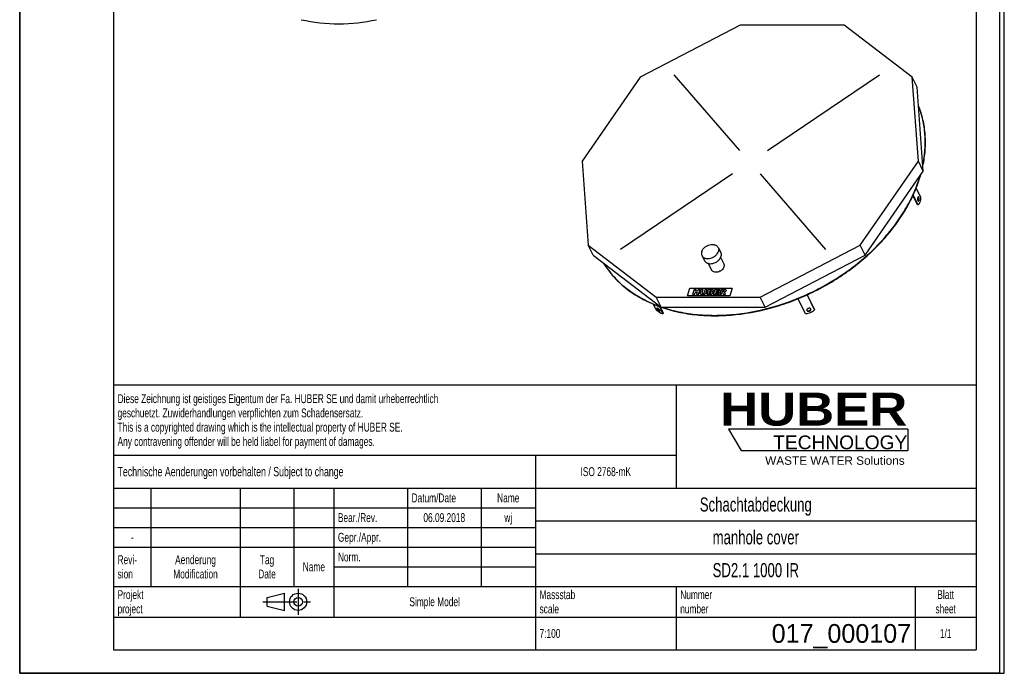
# Model space of a CAD drawing. Header units: millimetres. Extents: x 0 to 3000, y 0 to 4243.
# Tile 1 of 2: x 0 to 3000, y 0 to 1991. Entities that reach past the tile are written whole.
import ezdxf

# ---------------------------------------------------------------- set-up
doc = ezdxf.new("R2010")
doc.units = ezdxf.units.MM
doc.header["$LTSCALE"] = 276.571429
doc.linetypes.add('CENTER', pattern=[0.6, 0.375, -0.075, 0.075, -0.075])
doc.layers.get('0').update_dxf_attribs({"linetype": 'CONTINUOUS'})
for name, color, linetype in [('_ACHSEN', 7, 'CONTINUOUS'), ('_KURVEN', 7, 'CONTINUOUS'), ('_ZEICHNUNGSELEM', 7, 'CONTINUOUS'), ('HUBER_Logo_BL0', 7, 'CONTINUOUS')]:
    doc.layers.add(name, color=color, linetype=linetype)
doc.styles.get("Standard").update_dxf_attribs({"font": 'txt', "width": 0.7})
doc.styles.add('TEXTSTYLE_2', font='ariblk.ttf')
doc.styles.add('TEXTSTYLE_3', font='arial.ttf')
doc.styles.add('TEXTSTYLE_5', font='txt')

# ---------------------------------------------------------------- blocks, each defined once
blk = doc.blocks.new('HUBER_LOGO_BL0', base_point=(2436.9, 721.1))
at = {"layer": 'HUBER_Logo_BL0', "color": 5, "linetype": 'Continuous'}
for p, q in [((2706, 743.2), (2159.6, 743.2)), ((2159.6, 743.2), (2198.2, 678.9)), ((2706, 743.2), (2706, 678.9)), ((2198.2, 678.9), (2706, 678.9))]:
    blk.add_line(p, q, dxfattribs=at)
at = {"layer": 'HUBER_Logo_BL0', "color": 2, "linetype": 'Continuous', "attachment_point": 3, "line_spacing_factor": 0.78}
for s, insert, char_height, width, style in [('HUBER\\P\\Farial.ttf;\\H41.7857142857;TECHNOLOGY ', (2704.5, 854.8), 100.286, 553.817, 'TEXTSTYLE_2'), ('WASTE WATER Solutions', (2696.5, 660.9), 25.714, 424.334, 'TEXTSTYLE_3')]:
    blk.add_mtext(s, dxfattribs=dict(at, insert=insert, char_height=char_height, width=width, style=style))
blk = doc.blocks.new('PROJEKTIONSMETHODE_1_BL1', base_point=(814.3, 217.9))
at = {"color": 2, "linetype": 'Continuous'}
for p, q in [((754, 231), (806.4, 244)), ((806.4, 191.7), (806.4, 244)), ((754, 204.8), (754, 231)), ((754, 204.8), (806.4, 191.7))]:
    blk.add_line(p, q, dxfattribs=at)
at = {"color": 2, "linetype": 'CENTER'}
for p, q in [((848.3, 257.1), (848.3, 178.6)), ((741, 217.9), (887.6, 217.9))]:
    blk.add_line(p, q, dxfattribs=at)
at = {"color": 2, "linetype": 'Continuous'}
for radius in [26.2, 13.1]:
    blk.add_circle((848.3, 217.9), radius, dxfattribs=at)
blk = doc.blocks.new('*T5')
at = {"color": 3, "linetype": 'Continuous'}
for p, q in [((0, 0), (2628.6, 0)), ((0, 0), (0, -807.1)), ((1714.3, 0), (1714.3, -314.3)), ((2628.6, 0), (2628.6, -807.1)), ((0, -214.3), (1714.3, -214.3)), ((1285.7, -214.3), (1285.7, -807.1)), ((0, -314.3), (2628.6, -314.3)), ((114.3, -314.3), (114.3, -614.3)), ((385.7, -314.3), (385.7, -707.1)), ((550, -314.3), (550, -614.3)), ((671.4, -314.3), (671.4, -707.1)), ((895.7, -314.3), (895.7, -614.3)), ((1120, -314.3), (1120, -614.3)), ((0, -374.3), (1285.7, -374.3)), ((1285.7, -414.3), (2628.6, -414.3)), ((0, -434.3), (1285.7, -434.3)), ((0, -494.3), (1285.7, -494.3)), ((1285.7, -514.3), (2628.6, -514.3)), ((671.4, -554.3), (1285.7, -554.3)), ((0, -614.3), (2628.6, -614.3)), ((1714.3, -614.3), (1714.3, -807.1)), ((2442.9, -614.3), (2442.9, -807.1)), ((0, -707.1), (2628.6, -707.1)), ((0, -807.1), (2628.6, -807.1))]:
    blk.add_line(p, q, dxfattribs=at)
at = {"layer": '_ZEICHNUNGSELEM', "color": 2, "linetype": 'Continuous', "line_spacing_factor": 0.96}
for s, insert, char_height, width, attachment_point in [('Diese Zeichnung ist geistiges Eigentum der Fa. HUBER SE und damit urheberrechtlich \\Pgeschuetzt. Zuwiderhandlungen verpflichten zum Schadensersatz.\\PThis is a copyrighted drawing which is the intellectual property of HUBER SE.\\PAny contravening offender will be held liabel for payment of damages.', (12.5, -28.4), 27.143, 3164.082, 1), ('Technische Aenderungen vorbehalten / Subject to change', (12.5, -250), 28.571, 2178.231, 1), ('ISO 2768-mK', (1500, -250.7), 27.143, 475.646, 2), ('Datum/Date', (908.2, -330.7), 27.14, 417.483, 1), ('Name', (1202.9, -330.7), 27.14, 180.952, 2), ('Schachtabdeckung', (1957.1, -342.9), 42.857, 971.429, 2), ('Bear./Rev.', (683.9, -390.7), 27.14, 389.048, 1), ('wj', (1202.9, -390.7), 27.14, 91.769, 2), ('06.09.2018', (1007.9, -390.7), 27.14, 401.973, 2), ('Gepr./Appr.', (683.9, -450.7), 27.143, 427.823, 1), ('manhole cover', (1957.1, -442.9), 42.857, 806.122, 2), ('-', (57.1, -450.7), 27.1, 49.116, 2), ('Revi-\\Psion', (12.5, -519), 27.14, 197.755, 1), ('Aenderung\\PModification', (250, -519), 27.143, 422.653, 2), ('Tag\\PDate', (467.9, -519), 27.14, 157.687, 2), ('Norm. ', (683.9, -510.7), 27.14, 250.748, 1), ('Name', (610.7, -540.7), 27.14, 180.952, 2), ('SD2.1 1000 IR', (1957.1, -542.9), 42.857, 834.694, 2), ('Projekt\\Pproject', (12.5, -625.4), 27.14, 262.381, 1), ('Massstab\\Pscale', (1298.2, -625.4), 27.14, 320.544, 1), ('Nummer\\Pnumber', (1726.8, -625.4), 27.14, 266.259, 1), ('Blatt\\Psheet', (2535.7, -625.4), 27.14, 186.122, 2), ('Simple Model', (978.6, -647.1), 27.143, 469.184, 2), ('7:100', (1298.2, -743.6), 27.14, 188.707, 1), ('1/1', (2535.7, -743.6), 27.14, 113.741, 2)]:
    blk.add_mtext(s, dxfattribs=dict(at, insert=insert, char_height=char_height, width=width, attachment_point=attachment_point))
at = {"layer": '_ZEICHNUNGSELEM', "color": 2, "linetype": 'Continuous', "insert": (2430.4, -728.6), "char_height": 57.14, "width": 904.762, "attachment_point": 3, "line_spacing_factor": 0.96, "style": 'TEXTSTYLE_5'}
blk.add_mtext('017_000107', dxfattribs=at)

msp = doc.modelspace()

# ---------------------------------------------------------------- linework, layer by layer
at = {"color": 7, "linetype": 'Continuous'}
for p, q in [((0, 0), (0, 4242.86)), ((0, 0), (0, 4242.86)), ((3000, 0), (3000, 4242.86)), ((3000, 0), (3000, 4242.86)), ((2195.62, 1974.5), (1890.55, 1816.23)), ((2512.25, 1974.5), (2195.62, 1974.5)), ((2719.5, 1816.23), (2512.25, 1974.5)), ((1890.55, 1816.23), (1713.57, 1560.12)), ((2734.45, 1785.77), (2719.5, 1816.23)), ((2738.2, 1560.12), (2719.5, 1816.23)), ((2753.15, 1529.67), (2734.45, 1785.77)), ((1713.57, 1560.12), (1732.27, 1304.02)), ((2561.22, 1304.02), (2738.2, 1560.12)), ((2753.15, 1529.67), (2738.2, 1560.12)), ((2576.16, 1273.56), (2753.15, 1529.67)), ((1747.22, 1273.56), (1732.27, 1304.02)), ((1732.27, 1304.02), (1939.52, 1145.74)), ((2256.15, 1145.74), (2561.22, 1304.02)), ((2576.16, 1273.56), (2561.22, 1304.02)), ((1747.22, 1273.56), (1954.47, 1115.29)), ((2271.09, 1115.29), (2576.16, 1273.56)), ((1954.47, 1115.29), (1939.52, 1145.74)), ((1939.52, 1145.74), (2256.15, 1145.74)), ((2271.09, 1115.29), (2256.15, 1145.74)), ((1954.47, 1115.29), (2271.09, 1115.29)), ((0, 0), (3000, 0)), ((0, 0), (3000, 0))]:
    msp.add_line(p, q, dxfattribs=at)
at = {"color": 3, "linetype": 'Continuous'}
for p, q in [((2985.71, 4214.29), (2985.71, 0)), ((0, 2121.43), (0, 0)), ((2985.71, 0), (0, 0))]:
    msp.add_line(p, q, dxfattribs=at)
at = {"color": 5, "linetype": 'Continuous'}
for p, q in [((285.71, 4142.86), (285.71, 71.43)), ((2914.29, 4142.86), (2914.29, 71.43)), ((285.71, 71.43), (2914.29, 71.43))]:
    msp.add_line(p, q, dxfattribs=at)
at = {"color": 7, "linetype": 'Continuous'}
for centre, radius, start, end in [((972.5, 2516.03), 537.5, 257.63202, 282.36798), ((2352.12, 1632.05), 408.42, 342.82707, 343.48005), ((2353.81, 1630.47), 407.3, 342.82668, 344.02445)]:
    msp.add_arc(centre, radius, start, end, dxfattribs=at)
for points, knots in [([(2752.05, 1545.23), (2755.39, 1561.08), (2759.97, 1592.73), (2760.08, 1632.41), (2756.68, 1663.19), (2752.44, 1685.61), (2746.52, 1707.45), (2741.45, 1721.6), (2738.65, 1728.54)], [0, 0, 0, 0, 0.2606351, 0.5127388, 0.636264, 0.7584306, 0.8795611, 1, 1, 1, 1]), ([(2751.82, 1548.32), (2755.02, 1563.88), (2759.39, 1594.93), (2759.44, 1633.85), (2756.11, 1664.05), (2750.66, 1693.27), (2744.09, 1714.57), (2738.65, 1728.26)], [0, 0, 0, 0, 0.2604762, 0.5126078, 0.6361945, 0.7584422, 1, 1, 1, 1]), ([(1954.43, 1115.21), (1971.57, 1109.25), (2007.35, 1099.36), (2063.37, 1090.75), (2122.02, 1088.18), (2203.49, 1092.9), (2285.66, 1109.79), (2365.73, 1137.58), (2424.6, 1163.95), (2480.93, 1195.29), (2550.94, 1242.66), (2613.4, 1298.21), (2665.56, 1360.45), (2698.24, 1408.78), (2724.45, 1458.58), (2737.62, 1493.01), (2742.94, 1510.21)], [0, 0, 0, 0, 0.056341, 0.1149104, 0.1756111, 0.2382394, 0.3679041, 0.4343045, 0.5011219, 0.5678955, 0.6341662, 0.7633353, 0.8256191, 0.8859294, 0.9440813, 1, 1, 1, 1]), ([(1957.24, 1115.28), (1974.41, 1109.48), (2010.2, 1099.89), (2066.17, 1091.68), (2124.69, 1089.47), (2205.89, 1094.59), (2287.72, 1111.77), (2367.39, 1139.74), (2425.94, 1166.18), (2481.94, 1197.54), (2551.52, 1244.86), (2613.58, 1300.28), (2665.4, 1362.31), (2697.88, 1410.45), (2723.93, 1460.05), (2737.04, 1494.32), (2742.33, 1511.46)], [0, 0, 0, 0, 0.05646, 0.1151354, 0.1759228, 0.2386148, 0.3683355, 0.4347287, 0.5015197, 0.5682516, 0.6344695, 0.7635199, 0.8257456, 0.8860043, 0.9441135, 1, 1, 1, 1]), ([(1778.45, 1249.68), (1783.15, 1242.08), (1793.3, 1227.25), (1810.64, 1206.43), (1830.05, 1187.06), (1858.82, 1163.06), (1899.72, 1137.15), (1935.65, 1121.73), (1954.43, 1115.21)], [0, 0, 0, 0, 0.1187033, 0.2384207, 0.3596152, 0.4827063, 0.7357609, 1, 1, 1, 1]), ([(1778.78, 1249.42), (1783.45, 1241.96), (1793.53, 1227.42), (1810.68, 1206.99), (1829.83, 1187.96), (1858.17, 1164.37), (1898.37, 1138.84), (1933.65, 1123.56), (1952.08, 1117.06)], [0, 0, 0, 0, 0.1187672, 0.2385565, 0.3598151, 0.4829479, 0.7359802, 1, 1, 1, 1])]:
    msp.add_open_spline(points, degree=3, knots=knots, dxfattribs=at)
at = {"layer": '_ACHSEN', "color": 7, "linetype": 'Continuous'}
for p, q in [((2731.42, 1477.76), (2744.81, 1450.48)), ((2735.71, 1426.98), (2721.76, 1455.4)), ((2737.55, 1426.98), (2722.66, 1457.32)), ((2737.55, 1426.98), (2735.71, 1426.98)), ((2128.21, 1296.91), (2135.83, 1281.37)), ((2078.83, 1272.68), (2086.46, 1257.14)), ((2135.74, 1267.26), (2145.43, 1247.52)), ((2097.68, 1248.58), (2107.36, 1228.84)), ((2393.99, 1095.36), (2371.6, 1140.98)), ((2399.11, 1152.83), (2421.55, 1107.11)), ((2399.25, 1152.89), (2421.05, 1108.47)), ((1939.39, 1107.11), (1931.02, 1124.18)), ((1949, 1117.14), (1959.69, 1095.36)), ((1951.43, 1116.3), (1961.03, 1096.72)), ((1959.69, 1095.36), (1961.03, 1096.72)), ((2398.63, 1105.2), (2398.75, 1104.91)), ((2410.82, 1109.71), (2410.69, 1110)), ((2421.55, 1107.11), (2421.05, 1108.47))]:
    msp.add_line(p, q, dxfattribs=at)
for points, knots in [([(2738.13, 1451.45), (2738, 1451.45), (2737.71, 1451.39), (2737.33, 1451.14), (2736.97, 1450.75), (2736.49, 1450), (2736.03, 1448.76), (2735.69, 1447.03), (2735.56, 1445.11), (2735.65, 1443.18), (2735.96, 1441.4), (2736.33, 1440.32), (2736.56, 1439.85)], [0, 0, 0, 0, 0.0313934, 0.066536, 0.1078921, 0.1565391, 0.2753624, 0.4178848, 0.5738379, 0.7308845, 0.8765311, 1, 1, 1, 1]), ([(2737.86, 1450.04), (2737.81, 1450.13), (2737.63, 1450.48), (2737.41, 1450.8), (2737.21, 1451)], [0, 0, 0, 0, 0.2785613, 1, 1, 1, 1]), ([(2737.21, 1438.89), (2737.44, 1439.13), (2737.87, 1439.77), (2738.32, 1440.95), (2738.64, 1442.39), (2738.88, 1444.54), (2738.79, 1446.73), (2738.37, 1448.75), (2738.05, 1449.65), (2737.86, 1450.04)], [0, 0, 0, 0, 0.0866244, 0.1962619, 0.3252347, 0.4670216, 0.7561982, 0.8873802, 1, 1, 1, 1]), ([(2744.81, 1450.48), (2744.78, 1447.85), (2744.43, 1442.83), (2743.2, 1436.88), (2741.74, 1432.78), (2740.52, 1430.31), (2739.17, 1428.35), (2738.1, 1427.35), (2737.55, 1426.98)], [0, 0, 0, 0, 0.312244, 0.5953876, 0.7190434, 0.8279917, 0.9213976, 1, 1, 1, 1]), ([(2739.7, 1450.04), (2739.6, 1450.25), (2739.39, 1450.62), (2739, 1451.08), (2738.58, 1451.37), (2738.27, 1451.45), (2738.13, 1451.45)], [0, 0, 0, 0, 0.3159474, 0.5820841, 0.8045574, 1, 1, 1, 1]), ([(2738.13, 1438.45), (2738.26, 1438.45), (2738.54, 1438.51), (2738.93, 1438.75), (2739.29, 1439.14), (2739.76, 1439.89), (2740.22, 1441.13), (2740.57, 1442.86), (2740.7, 1444.78), (2740.6, 1446.71), (2740.3, 1448.49), (2739.93, 1449.57), (2739.7, 1450.04)], [0, 0, 0, 0, 0.0313934, 0.066536, 0.1078921, 0.1565391, 0.2753624, 0.4178848, 0.5738379, 0.7308845, 0.8765311, 1, 1, 1, 1]), ([(2736.56, 1439.85), (2736.66, 1439.64), (2736.87, 1439.27), (2737.26, 1438.81), (2737.67, 1438.52), (2737.99, 1438.45), (2738.13, 1438.45)], [0, 0, 0, 0, 0.3159474, 0.5820841, 0.8045574, 1, 1, 1, 1]), ([(2078.19, 1284.8), (2078.93, 1287.19), (2081.38, 1291.94), (2085.99, 1296.88), (2090.5, 1300.26), (2095.51, 1303.17), (2102.22, 1305.68), (2109.21, 1306.54), (2114.52, 1306.1), (2118.16, 1305.24), (2121.44, 1303.86), (2124.27, 1301.99), (2126.59, 1299.67), (2127.74, 1297.86), (2128.21, 1296.91)], [0, 0, 0, 0, 0.1207864, 0.2527778, 0.321804, 0.3917686, 0.5309321, 0.664042, 0.7268775, 0.7866686, 0.8433971, 0.8973742, 0.9492559, 1, 1, 1, 1]), ([(2128.21, 1296.91), (2128.64, 1296.02), (2129.34, 1294.13), (2129.95, 1290.03), (2129.48, 1286.83), (2128.85, 1284.8)], [0, 0, 0, 0, 0.2395658, 0.4838887, 1, 1, 1, 1]), ([(2078.19, 1284.8), (2077.56, 1282.76), (2077.09, 1279.57), (2077.7, 1275.46), (2078.4, 1273.57), (2078.83, 1272.68)], [0, 0, 0, 0, 0.5161113, 0.7604342, 1, 1, 1, 1]), ([(2078.83, 1272.68), (2079.29, 1271.74), (2080.45, 1269.92), (2082.77, 1267.61), (2085.6, 1265.74), (2088.88, 1264.36), (2092.52, 1263.49), (2097.83, 1263.05), (2104.81, 1263.92), (2111.53, 1266.43), (2116.53, 1269.34), (2121.04, 1272.72), (2125.65, 1277.65), (2128.11, 1282.4), (2128.85, 1284.8)], [0, 0, 0, 0, 0.0507441, 0.1026258, 0.1566029, 0.2133314, 0.2731225, 0.335958, 0.4690679, 0.6082314, 0.678196, 0.7472222, 0.8792136, 1, 1, 1, 1]), ([(2086.46, 1257.14), (2086.92, 1256.2), (2088.08, 1254.38), (2090.39, 1252.07), (2093.23, 1250.19), (2096.51, 1248.81), (2100.15, 1247.95), (2105.45, 1247.51), (2112.44, 1248.38), (2119.16, 1250.89), (2124.16, 1253.8), (2128.67, 1257.18), (2133.28, 1262.11), (2135.73, 1266.86), (2136.47, 1269.26)], [0, 0, 0, 0, 0.0507441, 0.1026258, 0.1566029, 0.2133314, 0.2731225, 0.335958, 0.4690679, 0.6082314, 0.678196, 0.7472222, 0.8792136, 1, 1, 1, 1]), ([(2135.83, 1281.37), (2136.27, 1280.48), (2136.96, 1278.59), (2137.57, 1274.49), (2137.1, 1271.29), (2136.47, 1269.26)], [0, 0, 0, 0, 0.2395658, 0.4838887, 1, 1, 1, 1]), ([(2145.92, 1238.18), (2145.35, 1236.33), (2143.46, 1232.67), (2139.91, 1228.87), (2136.43, 1226.26), (2132.57, 1224.01), (2127.39, 1222.08), (2121.06, 1221.3), (2115.19, 1222.14), (2111.04, 1224.28), (2108.61, 1226.71), (2107.72, 1228.11), (2107.36, 1228.84)], [0, 0, 0, 0, 0.120885, 0.2529841, 0.3220667, 0.3920884, 0.5313656, 0.6645841, 0.7869655, 0.8972904, 0.9492145, 1, 1, 1, 1]), ([(2145.43, 1247.52), (2145.76, 1246.83), (2146.3, 1245.37), (2146.77, 1242.21), (2146.41, 1239.75), (2145.92, 1238.18)], [0, 0, 0, 0, 0.2395658, 0.4838887, 1, 1, 1, 1]), ([(1941.87, 1112.02), (1941.78, 1111.93), (1941.66, 1111.67), (1941.67, 1111.2), (1941.81, 1110.62), (1941.99, 1110.22), (1942.1, 1110)], [0, 0, 0, 0, 0.1693051, 0.3817417, 0.6574062, 1, 1, 1, 1]), ([(1950.89, 1104.91), (1950.67, 1105.37), (1950.07, 1106.33), (1948.97, 1107.72), (1947.65, 1109.1), (1946.24, 1110.33), (1945.03, 1111.2), (1944.12, 1111.72), (1943.52, 1112), (1942.98, 1112.17), (1942.52, 1112.24), (1942.14, 1112.21), (1941.94, 1112.09), (1941.87, 1112.02)], [0, 0, 0, 0, 0.1275651, 0.2782049, 0.4398875, 0.5992188, 0.7430864, 0.8056565, 0.8604679, 0.9068316, 0.9446349, 0.9747798, 1, 1, 1, 1]), ([(1943.13, 1112.12), (1943.14, 1112.06), (1943.23, 1111.8), (1943.34, 1111.54), (1943.44, 1111.35)], [0, 0, 0, 0, 0.2290231, 1, 1, 1, 1]), ([(1943.44, 1111.35), (1943.61, 1111), (1944.05, 1110.26), (1945.17, 1108.74), (1946.86, 1106.94), (1948.73, 1105.41), (1950.2, 1104.53), (1950.88, 1104.23), (1951.2, 1104.14)], [0, 0, 0, 0, 0.1106331, 0.2390333, 0.5229681, 0.7943935, 0.9081021, 1, 1, 1, 1]), ([(2410.69, 1110), (2410.56, 1110.26), (2410.22, 1110.76), (2409.25, 1111.6), (2407.57, 1112.23), (2405.27, 1112.28), (2402.92, 1111.68), (2400.8, 1110.51), (2399.21, 1108.91), (2398.47, 1107.3), (2398.4, 1106.05), (2398.53, 1105.47), (2398.63, 1105.2)], [0, 0, 0, 0, 0.051307, 0.1051628, 0.2241512, 0.3594151, 0.5042194, 0.6480076, 0.780601, 0.8964556, 0.9491949, 1, 1, 1, 1]), ([(2398.45, 1105.91), (2398.76, 1105.45), (2399.68, 1104.63), (2401.51, 1104.03), (2403.63, 1103.99), (2405.8, 1104.51), (2407.79, 1105.53), (2409.38, 1106.93), (2410.38, 1108.58), (2410.55, 1109.8), (2410.49, 1110.35)], [0, 0, 0, 0, 0.1048756, 0.2239488, 0.3575446, 0.4998831, 0.6422461, 0.7759077, 0.8950641, 1, 1, 1, 1]), ([(1959.69, 1095.36), (1959.15, 1095.27), (1957.89, 1095.31), (1955.87, 1095.82), (1953.53, 1096.78), (1950.94, 1098.15), (1948.16, 1099.92), (1944.18, 1102.82), (1941.29, 1105.32), (1939.39, 1107.11)], [0, 0, 0, 0, 0.0686659, 0.1553357, 0.2607502, 0.3838241, 0.522397, 0.6735982, 1, 1, 1, 1]), ([(1942.1, 1110), (1942.32, 1109.53), (1942.92, 1108.58), (1944.02, 1107.18), (1945.34, 1105.81), (1946.75, 1104.57), (1947.95, 1103.71), (1948.87, 1103.18), (1949.47, 1102.91), (1950, 1102.73), (1950.46, 1102.66), (1950.84, 1102.7), (1951.05, 1102.81), (1951.12, 1102.88)], [0, 0, 0, 0, 0.1275651, 0.2782049, 0.4398875, 0.5992188, 0.7430864, 0.8056565, 0.8604679, 0.9068316, 0.9446349, 0.9747798, 1, 1, 1, 1]), ([(1951.12, 1102.88), (1951.2, 1102.97), (1951.33, 1103.23), (1951.32, 1103.7), (1951.17, 1104.28), (1951, 1104.69), (1950.89, 1104.91)], [0, 0, 0, 0, 0.1693051, 0.3817417, 0.6574062, 1, 1, 1, 1]), ([(2421.55, 1107.11), (2420, 1105.19), (2416.21, 1101.67), (2409.38, 1097.85), (2401.81, 1095.56), (2396.54, 1095.19), (2393.99, 1095.36)], [0, 0, 0, 0, 0.2392544, 0.494328, 0.7524341, 1, 1, 1, 1]), ([(2398.75, 1104.91), (2398.88, 1104.64), (2399.22, 1104.14), (2400.19, 1103.31), (2401.88, 1102.67), (2404.17, 1102.62), (2406.53, 1103.22), (2408.64, 1104.4), (2410.24, 1105.99), (2410.97, 1107.6), (2411.04, 1108.85), (2410.92, 1109.44), (2410.82, 1109.71)], [0, 0, 0, 0, 0.051307, 0.1051628, 0.2241512, 0.3594151, 0.5042194, 0.6480076, 0.780601, 0.8964556, 0.9491949, 1, 1, 1, 1])]:
    msp.add_open_spline(points, degree=3, knots=knots, dxfattribs=at)
at = {"layer": '_KURVEN', "color": 4, "linetype": 'Continuous'}
for p, q in [((2193.71, 1592.99), (1994.58, 1822.72)), ((2278.38, 1592.99), (2619.49, 1822.72)), ((2171.46, 1520.99), (1830.34, 1291.26)), ((2256.13, 1520.99), (2455.26, 1291.26)), ((2034.57, 1149.66), (2041.83, 1173.16)), ((2041.83, 1173.16), (2170.78, 1173.16)), ((2170.78, 1173.16), (2163.52, 1149.66)), ((2163.52, 1149.66), (2034.57, 1149.66)), ((2055.27, 1169.24), (2050.43, 1153.58)), ((2050.43, 1153.58), (2056.12, 1153.58)), ((2060.96, 1169.24), (2055.27, 1169.24)), ((2056.12, 1153.58), (2058.08, 1159.91)), ((2058.08, 1159.91), (2064.3, 1159.91)), ((2059.27, 1163.76), (2060.96, 1169.24)), ((2065.49, 1163.76), (2059.27, 1163.76)), ((2064.3, 1159.91), (2062.34, 1153.58)), ((2062.34, 1153.58), (2068.06, 1153.58)), ((2067.18, 1169.24), (2065.49, 1163.76)), ((2072.9, 1169.24), (2067.18, 1169.24)), ((2068.06, 1153.58), (2072.9, 1169.24)), ((2076.7, 1169.24), (2073.81, 1159.9)), ((2082.38, 1169.24), (2076.7, 1169.24)), ((2079.42, 1159.68), (2082.38, 1169.24)), ((2088.67, 1169.24), (2085.72, 1159.68)), ((2094.35, 1169.24), (2088.67, 1169.24)), ((2091.46, 1159.9), (2094.35, 1169.24)), ((2098.13, 1169.24), (2093.29, 1153.58)), ((2093.29, 1153.58), (2103.12, 1153.58)), ((2108.79, 1169.24), (2098.13, 1169.24)), ((2100.07, 1156.94), (2101.06, 1160.12)), ((2102.98, 1156.94), (2100.07, 1156.94)), ((2101.06, 1160.12), (2103.95, 1160.12)), ((2101.98, 1163.1), (2102.9, 1166.07)), ((2104.45, 1163.1), (2101.98, 1163.1)), ((2102.9, 1166.07), (2105.41, 1166.07)), ((2118.13, 1169.24), (2113.28, 1153.58)), ((2113.28, 1153.58), (2128.82, 1153.58)), ((2133.38, 1169.24), (2118.13, 1169.24)), ((2120.09, 1157.13), (2121.04, 1160.21)), ((2129.91, 1157.13), (2120.09, 1157.13)), ((2121.04, 1160.21), (2129.9, 1160.21)), ((2122.03, 1163.41), (2122.8, 1165.9)), ((2130.89, 1163.41), (2122.03, 1163.41)), ((2122.8, 1165.9), (2132.35, 1165.9)), ((2128.82, 1153.58), (2129.91, 1157.13)), ((2129.9, 1160.21), (2130.89, 1163.41)), ((2136.8, 1169.24), (2131.96, 1153.58)), ((2131.96, 1153.58), (2137.67, 1153.58)), ((2132.35, 1165.9), (2133.38, 1169.24)), ((2146.28, 1169.24), (2136.8, 1169.24)), ((2137.67, 1153.58), (2139.64, 1159.94)), ((2139.64, 1159.94), (2140.14, 1159.94)), ((2140.55, 1162.9), (2141.54, 1166.08)), ((2142.95, 1162.9), (2140.55, 1162.9)), ((2141.54, 1166.08), (2144.04, 1166.08)), ((2142.08, 1158.37), (2143.64, 1153.58)), ((2143.64, 1153.58), (2150.08, 1153.58)), ((2150.08, 1153.58), (2148.71, 1158.11))]:
    msp.add_line(p, q, dxfattribs=at)
for points in [[(2073.52, 1157.25), (2073.48, 1158.26), (2073.57, 1159.13), (2073.81, 1159.9)], [(2074.17, 1155.45), (2073.76, 1156.04), (2073.54, 1156.63), (2073.52, 1157.25)], [(2075.71, 1154.1), (2075.09, 1154.42), (2074.58, 1154.87), (2074.17, 1155.45)], [(2078.17, 1153.47), (2077.15, 1153.58), (2076.32, 1153.78), (2075.71, 1154.1)], [(2081.06, 1153.31), (2080.15, 1153.31), (2079.19, 1153.36), (2078.17, 1153.47)], [(2079.42, 1159.68), (2079.16, 1158.82), (2079.23, 1158.16), (2079.63, 1157.68)], [(2079.63, 1157.68), (2080.04, 1157.2), (2080.74, 1156.97), (2081.74, 1156.97)], [(2085.2, 1153.83), (2083.99, 1153.49), (2082.6, 1153.31), (2081.06, 1153.31)], [(2081.74, 1156.97), (2082.72, 1156.97), (2083.55, 1157.2), (2084.25, 1157.67)], [(2084.25, 1157.67), (2084.95, 1158.14), (2085.45, 1158.81), (2085.72, 1159.68)], [(2087.88, 1155.13), (2086.96, 1154.51), (2086.07, 1154.08), (2085.2, 1153.83)], [(2090.14, 1157.29), (2089.55, 1156.46), (2088.8, 1155.75), (2087.88, 1155.13)], [(2091.46, 1159.9), (2091.18, 1158.97), (2090.73, 1158.11), (2090.14, 1157.29)], [(2102.98, 1156.94), (2103.96, 1156.94), (2104.69, 1157.08), (2105.19, 1157.38)], [(2105.73, 1153.79), (2104.41, 1153.64), (2103.53, 1153.58), (2103.12, 1153.58)], [(2105.9, 1159.69), (2105.58, 1159.97), (2104.94, 1160.12), (2103.95, 1160.12)], [(2104.45, 1163.1), (2105.33, 1163.1), (2105.99, 1163.23), (2106.42, 1163.48)], [(2105.19, 1157.38), (2105.68, 1157.68), (2106, 1158.08), (2106.16, 1158.58)], [(2107.1, 1165.69), (2106.83, 1165.94), (2106.26, 1166.07), (2105.41, 1166.07)], [(2108.06, 1154.3), (2107.5, 1154.07), (2106.72, 1153.9), (2105.73, 1153.79)], [(2106.16, 1158.58), (2106.3, 1159.04), (2106.22, 1159.41), (2105.9, 1159.69)], [(2106.42, 1163.48), (2106.85, 1163.74), (2107.14, 1164.13), (2107.3, 1164.62)], [(2107.3, 1164.62), (2107.43, 1165.07), (2107.37, 1165.43), (2107.1, 1165.69)], [(2110.35, 1155.84), (2109.7, 1155.19), (2108.94, 1154.68), (2108.06, 1154.3)], [(2108.79, 1169.24), (2110.56, 1169.24), (2111.8, 1168.87), (2112.53, 1168.12)], [(2111.35, 1162.96), (2110.75, 1162.51), (2109.98, 1162.17), (2109.04, 1161.91)], [(2109.04, 1161.91), (2110.27, 1161.64), (2111.1, 1161.18), (2111.52, 1160.51)], [(2111.7, 1158.03), (2111.44, 1157.22), (2110.99, 1156.48), (2110.35, 1155.84)], [(2113.1, 1165.34), (2112.81, 1164.41), (2112.23, 1163.62), (2111.35, 1162.96)], [(2111.52, 1160.51), (2111.94, 1159.85), (2112, 1159.03), (2111.7, 1158.03)], [(2112.53, 1168.12), (2113.25, 1167.37), (2113.44, 1166.44), (2113.1, 1165.34)], [(2141.41, 1159.56), (2141.08, 1159.81), (2140.66, 1159.94), (2140.14, 1159.94)], [(2142.08, 1158.37), (2141.88, 1158.98), (2141.67, 1159.38), (2141.41, 1159.56)], [(2142.95, 1162.9), (2143.2, 1162.9), (2143.73, 1162.96), (2144.53, 1163.1)], [(2146.03, 1165.67), (2145.74, 1165.94), (2145.07, 1166.08), (2144.04, 1166.08)], [(2144.53, 1163.1), (2144.92, 1163.17), (2145.28, 1163.33), (2145.6, 1163.6)], [(2145.6, 1163.6), (2145.91, 1163.86), (2146.14, 1164.17), (2146.24, 1164.51)], [(2146.24, 1164.51), (2146.4, 1165.01), (2146.33, 1165.4), (2146.03, 1165.67)], [(2148.45, 1161.1), (2147.89, 1160.86), (2147.16, 1160.65), (2146.26, 1160.49)], [(2146.26, 1160.49), (2146.87, 1160.29), (2147.32, 1160.1), (2147.56, 1159.91)], [(2146.28, 1169.24), (2148.04, 1169.24), (2149.35, 1169.12), (2150.2, 1168.86)], [(2147.56, 1159.91), (2147.73, 1159.78), (2147.95, 1159.51), (2148.22, 1159.08)], [(2148.22, 1159.08), (2148.48, 1158.66), (2148.65, 1158.34), (2148.71, 1158.11)], [(2150.72, 1162.64), (2150.09, 1162.01), (2149.33, 1161.5), (2148.45, 1161.1)], [(2150.2, 1168.86), (2151.05, 1168.6), (2151.64, 1168.12), (2152, 1167.42)], [(2152.08, 1164.89), (2151.81, 1164.02), (2151.35, 1163.27), (2150.72, 1162.64)], [(2152, 1167.42), (2152.36, 1166.73), (2152.39, 1165.89), (2152.08, 1164.89)]]:
    msp.add_open_spline(points, degree=3, dxfattribs=at)

# ---------------------------------------------------------------- block references
msp.add_blockref('*T5', (285.71, 878.57))
at = {"color": 2, "linetype": 'Continuous'}
msp.add_blockref('PROJEKTIONSMETHODE_1_BL1', (814.29, 217.86), dxfattribs=at)
at = {"layer": 'HUBER_Logo_BL0'}
msp.add_blockref('HUBER_LOGO_BL0', (2436.85, 721.11), dxfattribs=at)

doc.saveas('drawing.dxf')
